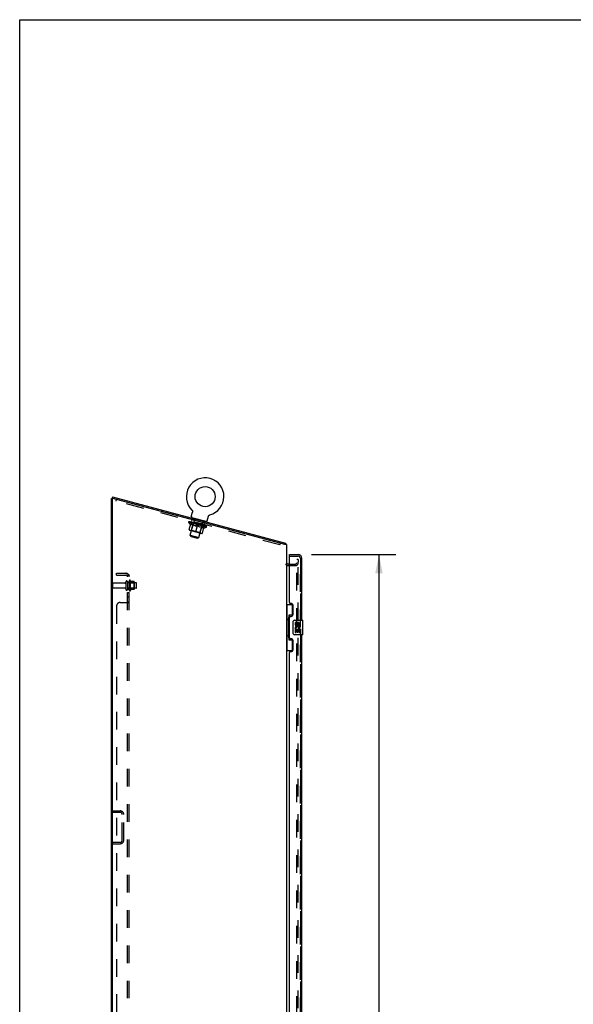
# Model space of a CAD drawing. Header units: inches. Extents: x 0 to 220, y 0 to 142.
# Tile 35 of 76: x 0 to 38, y 75 to 142. Entities that reach past the tile are written whole.
import ezdxf

# ---------------------------------------------------------------- set-up
doc = ezdxf.new("R2010")
doc.units = ezdxf.units.IN
doc.header["$LTSCALE"] = 12.090517
doc.header["$MEASUREMENT"] = 0
doc.linetypes.add('HIDDEN', pattern=[0.2, 0.1, -0.1])
doc.layers.get('0').update_dxf_attribs({"linetype": 'CONTINUOUS'})
for name, color, linetype in [('DEFAULT_2', 8, 'HIDDEN'), ('DIMENSIONS', 7, 'CONTINUOUS'), ('LEFT_DOOR_ASSEMBLY', 7, 'CONTINUOUS'), ('RIGHT_DOOR_ASSEMBLY', 7, 'CONTINUOUS'), ('SUBPANEL', 7, 'CONTINUOUS')]:
    doc.layers.add(name, color=color, linetype=linetype)
doc.styles.get("Standard").update_dxf_attribs({"font": 'arial.ttf'})
doc.dimstyles.new('DIMSTYLE_1', dxfattribs={"dimtxt": 0.969828, "dimasz": 1.293103, "dimexe": 0.09, "dimexo": 0.07, "dimgap": 0.0375, "dimtad": 0, "dimtih": 1, "dimtoh": 1, "dimzin": 4, "dimdsep": 46, "dimtxsty": 'Standard', "dimblk": '_FILLED', "dimblk1": '_FILLED', "dimblk2": '_FILLED', "dimcen": 0.09, "dimazin": 1, "dimtfac": 1, "dimtdec": 3, "dimtofl": 0, "dimtmove": 0, "dimatfit": 3, "dimldrblk": '_FILLED', "dimfxl": 0, "dimtolj": 1, "dimtzin": 4, "dimarcsym": 0})

# ---------------------------------------------------------------- blocks, each defined once
blk = doc.blocks.new('_FILLED')
at = {"color": 0, "linetype": 'ByBlock'}
blk.add_solid([(0, 0), (-1, 0.2), (-1, -0.2)], dxfattribs=at)
blk = doc.blocks.new('*D11')
at = {"layer": 'DIMENSIONS', "color": 2, "linetype": 'Continuous'}
for p, q in [((20, 105.591), (25.791, 105.591)), ((24.628, 105.591), (24.628, 72.09)), ((24.628, 35.091), (24.628, 68.695)), ((20, 35.091), (25.791, 35.091))]:
    blk.add_line(p, q, dxfattribs=at)
at = {"layer": 'DIMENSIONS', "color": 2, "linetype": 'Continuous', "xscale": 1.2931034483, "yscale": 1.2931034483, "zscale": 1.2931034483}
for p, rotation in [((24.628, 105.591), 90), ((24.628, 35.091), 270)]:
    blk.add_blockref('_FILLED', p, dxfattribs=dict(at, rotation=rotation))
at = {"layer": 'DIMENSIONS', "color": 2, "linetype": 'Continuous', "insert": (24.628, 71.605), "char_height": 0.9698, "width": 4.9609, "attachment_point": 2, "line_spacing_factor": 0.9}
blk.add_mtext('70.50\\PDOORS', dxfattribs=at)

msp = doc.modelspace()

# ---------------------------------------------------------------- linework, layer by layer
at = {"color": 7, "linetype": 'Continuous'}
for p, q in [((0, 0), (0, 142.241)), ((0, 142.241), (219.828, 142.241)), ((6.351, 109.431), (6.284, 109.431)), ((6.361, 109.546), (6.334, 109.445)), ((6.361, 109.546), (18.218, 106.368)), ((11.809, 108.643), (11.809, 108.643)), ((11.809, 108.643), (11.813, 108.639)), ((11.81, 108.642), (11.812, 108.641)), ((11.813, 108.639), (11.816, 108.635)), ((11.816, 108.635), (11.82, 108.631)), ((11.819, 108.632), (11.823, 108.628)), ((11.823, 108.628), (11.826, 108.623)), ((11.826, 108.624), (11.829, 108.619)), ((11.828, 108.619), (11.831, 108.615)), ((11.766, 108.2), (11.847, 108.503)), ((11.808, 108.117), (11.801, 108.088)), ((12.774, 107.858), (11.808, 108.117)), ((11.831, 108.615), (11.834, 108.611)), ((11.836, 108.606), (11.838, 108.602)), ((11.838, 108.602), (11.841, 108.597)), ((11.84, 108.597), (11.842, 108.592)), ((11.842, 108.592), (11.844, 108.587)), ((11.844, 108.588), (11.846, 108.583)), ((11.846, 108.583), (11.847, 108.578)), ((11.847, 108.578), (11.848, 108.573)), ((11.848, 108.507), (11.847, 108.503)), ((11.848, 108.573), (11.849, 108.568)), ((11.849, 108.568), (11.85, 108.563)), ((11.85, 108.563), (11.851, 108.558)), ((11.851, 108.522), (11.85, 108.517)), ((11.851, 108.558), (11.852, 108.553)), ((11.852, 108.527), (11.851, 108.522)), ((11.852, 108.553), (11.852, 108.548)), ((11.852, 108.548), (11.852, 108.543)), ((11.852, 108.543), (11.852, 108.538)), ((11.852, 108.538), (11.852, 108.532)), ((11.852, 108.533), (11.852, 108.527)), ((12.853, 107.909), (12.934, 108.212)), ((12.934, 108.212), (12.935, 108.216)), ((12.935, 108.216), (12.937, 108.221)), ((12.937, 108.221), (12.938, 108.226)), ((12.938, 108.226), (12.94, 108.231)), ((12.94, 108.231), (12.942, 108.235)), ((12.942, 108.235), (12.945, 108.24)), ((12.945, 108.24), (12.947, 108.244)), ((12.947, 108.244), (12.949, 108.249)), ((12.949, 108.249), (12.952, 108.253)), ((12.952, 108.253), (12.955, 108.257)), ((12.955, 108.257), (12.958, 108.261)), ((12.958, 108.261), (12.961, 108.265)), ((12.961, 108.265), (12.964, 108.269)), ((12.964, 108.269), (12.968, 108.273)), ((12.968, 108.273), (12.971, 108.277)), ((12.971, 108.277), (12.975, 108.28)), ((12.975, 108.28), (12.979, 108.284)), ((12.979, 108.283), (12.983, 108.287)), ((12.983, 108.287), (12.987, 108.29)), ((12.987, 108.29), (12.991, 108.293)), ((12.991, 108.293), (12.995, 108.296)), ((12.995, 108.296), (12.999, 108.298)), ((12.999, 108.298), (13.004, 108.301)), ((13.004, 108.301), (13.008, 108.303)), ((13.008, 108.303), (13.013, 108.305)), ((13.013, 108.305), (13.017, 108.307)), ((13.017, 108.307), (13.022, 108.309)), ((13.022, 108.309), (13.027, 108.311)), ((13.027, 108.311), (13.032, 108.313)), ((13.027, 108.311), (13.028, 108.311)), ((13.032, 108.313), (13.037, 108.314)), ((13.034, 108.313), (13.035, 108.314)), ((12.774, 107.858), (12.767, 107.829)), ((18.218, 106.368), (18.192, 106.271)), ((18.233, 106.311), (18.195, 106.282)), ((18.426, 104.945), (18.488, 104.945))]:
    msp.add_line(p, q, dxfattribs=at)
at = {"color": 3, "linetype": 'Continuous'}
for p, q in [((6.284, 34.445), (6.284, 109.431)), ((6.361, 109.438), (6.334, 109.445)), ((6.336, 109.404), (6.336, 34.508)), ((18.18, 106.271), (6.375, 109.434)), ((18.284, 106.271), (18.18, 106.271)), ((18.284, 106.271), (18.284, 34.445))]:
    msp.add_line(p, q, dxfattribs=at)
at = {"color": 7, "linetype": 'Continuous'}
for points in [[(11.834, 108.611), (11.836, 108.606), (11.838, 108.602)], [(11.85, 108.517), (11.849, 108.512), (11.848, 108.507)], [(12.934, 108.212), (12.935, 108.216), (12.937, 108.221)], [(18.226, 106.346), (18.226, 106.349), (18.226, 106.352), (18.226, 106.354), (18.225, 106.357), (18.225, 106.359), (18.224, 106.362), (18.223, 106.364), (18.222, 106.365), (18.221, 106.366), (18.22, 106.367), (18.219, 106.368), (18.218, 106.368)], [(18.233, 106.311), (18.232, 106.313), (18.231, 106.315), (18.23, 106.318), (18.229, 106.321), (18.228, 106.323), (18.228, 106.327), (18.227, 106.33), (18.227, 106.333), (18.227, 106.336), (18.227, 106.34), (18.226, 106.346)]]:
    msp.add_lwpolyline(points, dxfattribs=at)
msp.add_circle((12.713, 109.56), 0.688, dxfattribs=at)
for centre, radius, start, end in [((12.713, 109.56), 1.288, 284.50526, 225.49473), ((11.833, 108.182), 0.069, 165, 250), ((12.786, 107.926), 0.069, 260, 345), ((18.037, 106.162), 0.246, 26.34225, 37.39407), ((18.426, 105.088), 0.142, 180, 270)]:
    msp.add_arc(centre, radius, start, end, dxfattribs=at)
at = {"color": 3, "linetype": 'Continuous'}
msp.add_arc((6.367, 109.404), 0.0312, 75, 180, dxfattribs=at)
at = {"layer": 'DEFAULT_2', "color": 8, "linetype": 'HIDDEN'}
for p, q in [((6.615, 109.262), (6.642, 109.362)), ((17.844, 106.253), (6.615, 109.262)), ((11.815, 108.637), (11.816, 108.635)), ((11.696, 106.924), (11.973, 107.959)), ((11.807, 107.871), (11.834, 107.971)), ((11.916, 107.995), (11.936, 108.072)), ((11.923, 107.983), (11.98, 107.967)), ((11.99, 108.068), (11.982, 108.039)), ((13.036, 108.314), (13.037, 108.314)), ((11.586, 107.803), (11.598, 107.848)), ((11.711, 107.654), (11.586, 107.803)), ((11.586, 107.803), (12.81, 107.475)), ((11.606, 107.839), (11.608, 107.846)), ((11.614, 107.834), (11.614, 107.837)), ((12.802, 107.515), (11.614, 107.834)), ((11.622, 107.831), (11.623, 107.835)), ((11.623, 107.831), (11.624, 107.834)), ((11.628, 107.301), (11.733, 107.693)), ((11.634, 107.832), (11.635, 107.838)), ((11.648, 107.824), (11.649, 107.828)), ((11.65, 107.824), (11.651, 107.827)), ((11.679, 107.82), (11.68, 107.826)), ((11.692, 107.813), (11.693, 107.816)), ((11.694, 107.812), (11.695, 107.815)), ((11.893, 107.762), (11.698, 107.814)), ((11.711, 107.654), (11.721, 107.651)), ((11.74, 107.803), (11.742, 107.81)), ((11.74, 107.8), (11.741, 107.803)), ((11.741, 107.8), (11.742, 107.802)), ((11.744, 107.799), (11.745, 107.802)), ((11.751, 107.797), (11.752, 107.8)), ((11.751, 107.797), (11.752, 107.8)), ((11.754, 107.796), (11.755, 107.799)), ((11.757, 107.795), (11.758, 107.799)), ((11.762, 107.794), (11.762, 107.797)), ((11.774, 107.264), (11.895, 107.717)), ((11.775, 107.79), (11.776, 107.793)), ((11.793, 107.786), (11.795, 107.791)), ((11.793, 107.786), (11.794, 107.789)), ((11.813, 107.78), (11.814, 107.783)), ((11.813, 107.78), (11.814, 107.783)), ((11.815, 107.783), (11.817, 107.79)), ((11.824, 107.777), (11.825, 107.781)), ((11.828, 107.776), (11.829, 107.78)), ((11.837, 107.774), (11.837, 107.777)), ((11.848, 107.771), (11.849, 107.778)), ((12.033, 107.568), (11.859, 107.614)), ((11.863, 107.767), (11.863, 107.77)), ((11.865, 107.766), (11.866, 107.769)), ((11.892, 107.759), (11.893, 107.762)), ((11.957, 107.745), (11.897, 107.761)), ((11.903, 107.76), (11.904, 107.766)), ((11.908, 107.755), (11.909, 107.758)), ((11.913, 107.754), (11.914, 107.757)), ((11.919, 107.752), (11.921, 107.76)), ((11.923, 107.751), (11.923, 107.754)), ((11.933, 107.748), (11.934, 107.751)), ((11.956, 107.742), (11.957, 107.745)), ((12.03, 107.725), (11.972, 107.741)), ((11.991, 107.732), (11.992, 107.735)), ((11.999, 107.734), (12.001, 107.74)), ((12.002, 107.73), (12.003, 107.733)), ((12.004, 107.729), (12.007, 107.738)), ((12.007, 107.728), (12.008, 107.732)), ((12.014, 107.726), (12.015, 107.73)), ((12.029, 107.722), (12.03, 107.725)), ((12.107, 107.705), (12.055, 107.719)), ((12.066, 107.145), (12.18, 107.574)), ((12.067, 107.712), (12.067, 107.715)), ((12.098, 107.707), (12.21, 107.684)), ((12.102, 107.706), (12.104, 107.713)), ((12.102, 107.703), (12.103, 107.706)), ((12.103, 107.706), (12.104, 107.712)), ((12.104, 107.712), (12.104, 107.713)), ((12.106, 107.702), (12.107, 107.705)), ((12.107, 107.702), (12.107, 107.705)), ((12.107, 107.702), (12.108, 107.705)), ((12.188, 107.683), (12.142, 107.695)), ((12.146, 107.691), (12.147, 107.694)), ((12.187, 107.68), (12.188, 107.683)), ((12.205, 107.675), (12.206, 107.678)), ((12.205, 107.675), (12.206, 107.678)), ((12.206, 107.679), (12.206, 107.678)), ((12.208, 107.678), (12.21, 107.684)), ((12.21, 107.674), (12.211, 107.677)), ((12.21, 107.674), (12.211, 107.677)), ((12.211, 107.677), (12.211, 107.677)), ((12.213, 107.676), (12.275, 107.66)), ((12.228, 107.669), (12.228, 107.672)), ((12.244, 107.668), (12.245, 107.672)), ((12.319, 107.648), (12.245, 107.672)), ((12.264, 107.662), (12.265, 107.666)), ((12.269, 107.658), (12.27, 107.661)), ((12.276, 106.769), (12.553, 107.804)), ((12.479, 107.448), (12.306, 107.495)), ((12.308, 107.648), (12.309, 107.651)), ((12.309, 107.648), (12.309, 107.65)), ((12.309, 107.65), (12.362, 107.636)), ((12.31, 107.647), (12.31, 107.651)), ((12.313, 107.646), (12.314, 107.649)), ((12.314, 107.649), (12.316, 107.656)), ((12.315, 107.649), (12.316, 107.656)), ((12.316, 107.656), (12.316, 107.656)), ((12.348, 107.637), (12.349, 107.64)), ((12.378, 107.102), (12.499, 107.555)), ((12.386, 107.627), (12.387, 107.63)), ((12.387, 107.63), (12.444, 107.614)), ((12.401, 107.623), (12.402, 107.626)), ((12.408, 107.621), (12.409, 107.624)), ((12.411, 107.62), (12.413, 107.629)), ((12.413, 107.619), (12.414, 107.623)), ((12.418, 107.622), (12.419, 107.628)), ((12.424, 107.617), (12.425, 107.62)), ((12.459, 107.607), (12.459, 107.61)), ((12.459, 107.61), (12.519, 107.594)), ((12.482, 107.601), (12.483, 107.604)), ((12.493, 107.598), (12.493, 107.601)), ((12.497, 107.597), (12.499, 107.605)), ((12.502, 107.596), (12.503, 107.599)), ((12.507, 107.594), (12.508, 107.598)), ((12.514, 107.596), (12.516, 107.602)), ((12.523, 107.59), (12.524, 107.593)), ((12.523, 107.061), (12.628, 107.453)), ((12.524, 107.593), (12.719, 107.541)), ((12.55, 107.583), (12.55, 107.586)), ((12.551, 107.815), (12.608, 107.799)), ((12.553, 107.582), (12.553, 107.585)), ((12.568, 107.578), (12.569, 107.585)), ((12.578, 107.575), (12.579, 107.578)), ((12.593, 107.907), (12.585, 107.878)), ((12.587, 107.573), (12.588, 107.576)), ((12.591, 107.572), (12.592, 107.575)), ((12.602, 107.572), (12.603, 107.579)), ((12.602, 107.569), (12.603, 107.572)), ((12.602, 107.569), (12.603, 107.572)), ((12.617, 107.411), (12.627, 107.409)), ((12.621, 107.806), (12.641, 107.883)), ((12.622, 107.564), (12.623, 107.569)), ((12.622, 107.563), (12.623, 107.566)), ((12.627, 107.409), (12.81, 107.475)), ((12.64, 107.559), (12.641, 107.562)), ((12.652, 107.644), (12.679, 107.745)), ((12.654, 107.555), (12.654, 107.558)), ((12.658, 107.554), (12.659, 107.558)), ((12.661, 107.553), (12.662, 107.556)), ((12.664, 107.552), (12.665, 107.555)), ((12.664, 107.552), (12.665, 107.555)), ((12.671, 107.55), (12.672, 107.553)), ((12.674, 107.55), (12.675, 107.552)), ((12.675, 107.549), (12.676, 107.552)), ((12.677, 107.552), (12.679, 107.559)), ((12.721, 107.537), (12.722, 107.54)), ((12.723, 107.536), (12.724, 107.54)), ((12.738, 107.536), (12.74, 107.542)), ((12.765, 107.525), (12.766, 107.528)), ((12.767, 107.525), (12.768, 107.528)), ((12.783, 107.524), (12.785, 107.53)), ((12.792, 107.518), (12.793, 107.521)), ((12.793, 107.518), (12.794, 107.521)), ((12.802, 107.515), (12.802, 107.519)), ((12.81, 107.475), (12.822, 107.52)), ((12.811, 107.516), (12.813, 107.523)), ((11.654, 107.255), (12.478, 107.035)), ((11.745, 106.84), (11.696, 106.924)), ((11.696, 106.924), (12.276, 106.769)), ((11.774, 107.264), (11.725, 107.236)), ((11.745, 106.84), (12.191, 106.72)), ((11.774, 107.264), (12.378, 107.102)), ((12.191, 106.72), (12.276, 106.769)), ((12.378, 107.102), (12.406, 107.054)), ((17.844, 106.253), (17.871, 106.354)), ((18.992, 35.425), (18.992, 105.258)), ((19.096, 105.258), (18.992, 105.258)), ((19.096, 105.258), (19.096, 105.07)), ((18.426, 104.841), (18.91, 104.841)), ((18.488, 104.945), (18.91, 104.945)), ((19.096, 105.027), (19.096, 105.07)), ((19.096, 104.937), (19.096, 105.027)), ((19.096, 35.815), (19.096, 104.937)), ((6.388, 103.33), (6.388, 103.602)), ((7.219, 103.632), (6.418, 103.632)), ((7.219, 103.3), (6.418, 103.3)), ((7.282, 103.731), (7.282, 103.202)), ((7.388, 103.731), (7.388, 103.202)), ((7.983, 103.649), (7.388, 103.649)), ((7.983, 103.283), (7.388, 103.283)), ((7.513, 103.8), (7.513, 103.132)), ((7.533, 103.65), (7.513, 103.67)), ((7.533, 103.283), (7.513, 103.263)), ((7.533, 103.65), (7.533, 103.283)), ((7.533, 103.65), (7.829, 103.65)), ((7.533, 103.283), (7.829, 103.283)), ((7.583, 103.822), (7.583, 103.11)), ((7.838, 103.744), (7.61, 103.744)), ((7.829, 103.65), (7.849, 103.67)), ((7.829, 103.65), (7.829, 103.283)), ((7.829, 103.283), (7.849, 103.263)), ((7.849, 103.722), (7.849, 103.211)), ((8.013, 103.313), (8.013, 103.619)), ((7.838, 103.189), (7.61, 103.189)), ((6.388, 88.029), (6.388, 87.925)), ((6.388, 88.029), (6.891, 88.029)), ((6.891, 87.925), (6.388, 87.925)), ((7.034, 86.025), (7.034, 87.782)), ((7.138, 86.025), (7.138, 87.782)), ((6.388, 85.779), (6.388, 85.883)), ((6.388, 85.883), (6.891, 85.883)), ((6.388, 85.779), (6.891, 85.779))]:
    msp.add_line(p, q, dxfattribs=at)
for points in [[(11.859, 107.614), (11.838, 107.625), (11.816, 107.637), (11.795, 107.649), (11.774, 107.662), (11.753, 107.677), (11.732, 107.692)], [(11.733, 107.693), (11.755, 107.677), (11.777, 107.662), (11.799, 107.648), (11.821, 107.635), (11.844, 107.623), (11.866, 107.612)], [(12.023, 107.57), (12.049, 107.568), (12.074, 107.567), (12.1, 107.567), (12.126, 107.569), (12.153, 107.571), (12.18, 107.574)], [(12.18, 107.572), (12.154, 107.569), (12.129, 107.567), (12.104, 107.566), (12.08, 107.566), (12.056, 107.566), (12.033, 107.568)], [(12.18, 107.574), (12.203, 107.557), (12.225, 107.542), (12.248, 107.528), (12.27, 107.515), (12.292, 107.503), (12.315, 107.492)], [(12.306, 107.495), (12.284, 107.505), (12.263, 107.517), (12.242, 107.529), (12.222, 107.542), (12.201, 107.557), (12.18, 107.572)], [(12.472, 107.45), (12.497, 107.448), (12.522, 107.447), (12.548, 107.447), (12.574, 107.448), (12.601, 107.45), (12.628, 107.453)], [(12.628, 107.452), (12.602, 107.449), (12.576, 107.447), (12.551, 107.446), (12.527, 107.446), (12.503, 107.447), (12.479, 107.448)]]:
    msp.add_lwpolyline(points, dxfattribs=at)
for centre, radius, start, end in [((11.833, 108.182), 0.069, 250, 255), ((11.925, 107.992), 0.01, 165, 255), ((11.927, 108.075), 0.01, 345, 75), ((11.963, 107.961), 0.01, 345, 75), ((11.663, 107.291), 0.0371, 165, 255), ((11.857, 107.727), 0.0398, 345, 75), ((12.538, 107.545), 0.0398, 75, 165), ((12.562, 107.801), 0.01, 75, 165), ((12.611, 107.809), 0.01, 255, 345), ((12.651, 107.881), 0.01, 75, 165), ((12.786, 107.926), 0.069, 255, 260), ((12.487, 107.07), 0.0371, 255, 345), ((18.426, 105.088), 0.246, 217.24138, 270), ((18.91, 105.027), 0.186, 270, 360), ((18.91, 105.027), 0.0823, 270, 360), ((6.418, 103.602), 0.03, 90, 180), ((6.418, 103.33), 0.03, 180, 270), ((7.219, 103.695), 0.0625, 270, 360), ((7.219, 103.238), 0.0625, 0, 90), ((7.335, 103.731), 0.053, 360, 180), ((7.551, 103.8), 0.0384, 34.44966, 180), ((6.982, 103.466), 0.698, 23.96793, 30.66313), ((7.629, 103.754), 0.01, 203.96793, 270), ((7.838, 103.734), 0.01, 5.19383, 90), ((7.707, 103.722), 0.141, 0, 5.20805), ((7.983, 103.619), 0.03, 359.99999, 90), ((7.983, 103.313), 0.03, 270, 0.00001), ((7.335, 103.202), 0.053, 180, 0), ((7.551, 103.132), 0.0384, 180, 325.55034), ((6.982, 103.466), 0.698, 329.33687, 336.03207), ((7.629, 103.179), 0.01, 90, 156.03207), ((7.838, 103.199), 0.01, 270, 354.80617), ((7.707, 103.211), 0.141, 354.79195, 360), ((6.891, 87.782), 0.246, 0, 90), ((6.891, 87.782), 0.142, 0, 90), ((6.891, 86.025), 0.246, 270, 360), ((6.891, 86.025), 0.142, 270, 360)]:
    msp.add_arc(centre, radius, start, end, dxfattribs=at)
for centre, major_axis, ratio, start_param, end_param in [((12.21, 107.684), (0.613, -0.157), 0.05963, 2.96643, 3.140963), ((11.574, 107.835), (0.192, -0.049), 0.05963, 1.376596, 1.469874), ((11.576, 107.842), (0.191, -0.051), 0.060556, 0.430652, 1.470503), ((12.21, 107.684), (0.612, -0.164), 0.060556, -3.141593, -2.96706), ((12.21, 107.684), (0.615, -0.151), 0.05688, 2.791345, 2.965878), ((11.617, 107.824), (0.191, -0.051), 0.060556, 1.551758, 1.645036), ((11.551, 107.842), (0.192, -0.047), 0.05688, 1.20151, 1.294789), ((11.619, 107.83), (0.191, -0.053), 0.05963, 0.605815, 1.645666), ((11.553, 107.848), (0.192, -0.049), 0.05963, 0.25549, 1.295341), ((12.21, 107.684), (0.61, -0.17), 0.05963, -2.96643, -2.791898), ((11.619, 107.826), (0.159, -0.041), 0.05963, 1.065228, 1.614276), ((11.6, 107.831), (0.16, -0.039), 0.05688, 0.890143, 1.43919), ((11.656, 107.816), (0.159, -0.043), 0.060556, 1.240391, 1.789438), ((11.678, 107.808), (0.191, -0.053), 0.05963, 1.72692, 1.820198), ((11.547, 107.842), (0.193, -0.045), 0.052395, 1.026568, 1.119847), ((12.21, 107.684), (0.617, -0.145), 0.052395, 2.616403, 2.790936), ((11.679, 107.814), (0.19, -0.055), 0.05688, 0.7809, 1.820751), ((11.549, 107.849), (0.192, -0.047), 0.05688, 0.080405, 1.120256), ((12.21, 107.684), (0.608, -0.177), 0.05688, -2.791345, -2.616812), ((11.599, 107.831), (0.16, -0.038), 0.052395, 0.715201, 1.264248), ((11.709, 107.801), (0.158, -0.044), 0.05963, 1.415553, 1.9646), ((11.754, 107.787), (0.19, -0.055), 0.05688, 1.902006, 1.995284), ((11.564, 107.838), (0.193, -0.044), 0.046319, 0.851819, 0.945098), ((12.21, 107.684), (0.618, -0.14), 0.046319, 2.441654, 2.616187), ((11.756, 107.794), (0.19, -0.057), 0.052395, 0.955842, 1.995693), ((12.21, 107.684), (0.607, -0.182), 0.052395, -2.616403, -2.44187), ((11.565, 107.845), (0.193, -0.045), 0.052395, -0.094537, 0.945314), ((11.617, 107.826), (0.16, -0.036), 0.046319, 0.540452, 1.089499), ((11.778, 107.783), (0.158, -0.046), 0.05688, 1.590638, 2.139686), ((11.844, 107.763), (0.19, -0.057), 0.052395, 2.076947, 2.170226), ((11.6, 107.828), (0.194, -0.042), 0.038841, 0.677289, 0.770567), ((12.21, 107.684), (0.619, -0.135), 0.038841, 2.267123, 2.441656), ((11.846, 107.769), (0.189, -0.059), 0.046319, 1.130591, 2.170442), ((12.21, 107.684), (0.605, -0.188), 0.046319, -2.441654, -2.267121), ((11.601, 107.835), (0.193, -0.044), 0.046319, -0.269286, 0.770565), ((11.653, 107.817), (0.161, -0.035), 0.038841, 0.365921, 0.914969), ((11.86, 107.761), (0.157, -0.047), 0.052395, 1.76558, 2.314627), ((11.946, 107.736), (0.189, -0.059), 0.046319, 2.251696, 2.344975), ((11.654, 107.814), (0.194, -0.041), 0.030195, 0.502975, 0.596254), ((12.21, 107.684), (0.62, -0.132), 0.030195, 2.09281, 2.267343), ((11.947, 107.742), (0.189, -0.06), 0.038841, 1.305122, 2.344973), ((11.656, 107.82), (0.194, -0.042), 0.038841, -0.443817, 0.596034), ((12.21, 107.684), (0.604, -0.192), 0.038841, -2.267123, -2.092591), ((11.705, 107.803), (0.161, -0.034), 0.030195, 0.191608, 0.740655), ((11.952, 107.736), (0.157, -0.049), 0.046319, 1.940329, 2.489376), ((11.727, 107.801), (0.194, -0.041), 0.030195, -0.61813, 0.421721), ((12.055, 107.707), (0.189, -0.06), 0.038841, 2.426227, 2.519505), ((11.725, 107.795), (0.194, -0.04), 0.020645, 0.328852, 0.422131), ((12.21, 107.684), (0.621, -0.129), 0.020645, 1.918687, 2.09322), ((12.057, 107.713), (0.189, -0.061), 0.030195, 1.479435, 2.519286), ((12.21, 107.684), (0.603, -0.196), 0.030195, -2.09281, -1.918277), ((11.773, 107.784), (0.161, -0.033), 0.020645, 0.017485, 0.566532), ((12.052, 107.71), (0.157, -0.05), 0.038841, 2.11486, 2.663907), ((11.812, 107.778), (0.194, -0.04), 0.020645, -0.792253, 0.247598), ((12.168, 107.676), (0.189, -0.061), 0.030195, 2.60054, 2.693819), ((11.811, 107.772), (0.194, -0.04), 0.010478, 0.154869, 0.248148), ((12.21, 107.684), (0.621, -0.127), 0.010478, 1.744704, 1.919237), ((12.17, 107.683), (0.188, -0.062), 0.020645, 1.653558, 2.693409), ((12.21, 107.684), (0.602, -0.199), 0.020645, -1.918687, -1.744154), ((11.854, 107.763), (0.161, -0.033), 0.010478, 6.126688, 6.675735), ((12.157, 107.682), (0.156, -0.051), 0.030195, 2.289173, 2.83822), ((11.91, 107.752), (0.194, -0.04), 0.010478, -0.966236, -0.000846), ((12.283, 107.645), (0.188, -0.062), 0.020645, 2.774664, 2.867942), ((12.285, 107.652), (0.188, -0.063), 0.010478, 1.827541, 2.867392), ((12.21, 107.684), (0.602, -0.2), 0.010478, 4.538481, 4.720178), ((12.263, 107.653), (0.156, -0.052), 0.020645, 2.463296, 3.012344), ((12.129, 107.694), (0.194, -0.04), 0.010478, 0.274201, 1.314052), ((12.045, 107.712), (0.161, -0.033), 0.010478, -0.000483, 0.504314), ((12.015, 107.717), (0.194, -0.04), 0.010478, 0.099668, 0.192946), ((12.21, 107.684), (0.621, -0.127), 0.010478, -1.571421, -1.396888), ((12.396, 107.615), (0.188, -0.063), 0.010478, 2.74231, 2.948646), ((12.367, 107.625), (0.156, -0.052), 0.010478, 2.637279, 3.14189), ((12.244, 107.663), (0.194, -0.04), 0.020645, 0.448184, 1.488034), ((12.149, 107.684), (0.161, -0.033), 0.020645, 0.129249, 0.678296), ((12.127, 107.687), (0.194, -0.04), 0.020645, 0.273651, 0.366929), ((12.21, 107.684), (0.621, -0.129), 0.020645, -1.397439, -1.222906), ((12.504, 107.593), (0.188, -0.063), 0.010478, -3.140747, -2.175357), ((12.21, 107.684), (0.602, -0.2), 0.010478, 1.222355, 1.396888), ((12.358, 107.632), (0.194, -0.041), 0.030195, 0.622307, 1.662158), ((12.255, 107.655), (0.161, -0.034), 0.030195, 0.303372, 0.852419), ((12.558, 107.574), (0.156, -0.052), 0.010478, 2.749043, 3.29809), ((12.602, 107.567), (0.188, -0.062), 0.020645, 2.893995, 3.933846), ((12.242, 107.656), (0.194, -0.041), 0.030195, 0.447774, 0.541052), ((12.6, 107.56), (0.188, -0.063), 0.010478, 2.893445, 2.986723), ((12.467, 107.603), (0.194, -0.042), 0.038841, 0.79662, 1.836471), ((12.21, 107.684), (0.62, -0.132), 0.030195, -1.223315, -1.048783), ((12.21, 107.684), (0.602, -0.199), 0.020645, 1.048373, 1.222906), ((12.36, 107.627), (0.161, -0.035), 0.038841, 0.477686, 1.026733), ((12.639, 107.552), (0.156, -0.052), 0.020645, 2.57506, 3.124108), ((12.568, 107.576), (0.193, -0.044), 0.046319, 0.971151, 2.011002), ((12.687, 107.544), (0.189, -0.061), 0.030195, 2.719872, 3.759723), ((12.356, 107.626), (0.194, -0.042), 0.038841, 0.622087, 0.715366), ((12.686, 107.537), (0.188, -0.062), 0.020645, 2.719462, 2.812741), ((12.21, 107.684), (0.619, -0.135), 0.038841, -1.049002, -0.874469), ((12.21, 107.684), (0.603, -0.196), 0.030195, 0.87425, 1.048783), ((12.46, 107.6), (0.16, -0.036), 0.046319, 0.652216, 1.201263), ((12.658, 107.552), (0.193, -0.045), 0.052395, 1.1459, 2.185751), ((12.707, 107.534), (0.156, -0.051), 0.030195, 2.400937, 2.949985), ((12.758, 107.525), (0.189, -0.06), 0.038841, 2.545558, 3.585409), ((12.552, 107.576), (0.16, -0.038), 0.052395, 0.826965, 1.376012), ((12.465, 107.597), (0.193, -0.044), 0.046319, 0.796618, 0.889896), ((12.757, 107.518), (0.189, -0.061), 0.030195, 2.545339, 2.638617), ((12.735, 107.531), (0.192, -0.047), 0.05688, 1.320842, 2.360692), ((12.21, 107.684), (0.618, -0.14), 0.046319, -0.874471, -0.699939), ((12.21, 107.684), (0.604, -0.192), 0.038841, 0.699936, 0.874469), ((12.813, 107.51), (0.189, -0.059), 0.046319, 2.371028, 3.410879), ((12.759, 107.52), (0.157, -0.05), 0.038841, 2.226624, 2.775671), ((12.634, 107.554), (0.16, -0.039), 0.05688, 1.001907, 1.550954), ((12.795, 107.515), (0.192, -0.049), 0.05963, 1.495927, 2.535778), ((12.849, 107.501), (0.19, -0.057), 0.052395, 2.196279, 3.23613), ((12.795, 107.511), (0.157, -0.049), 0.046319, 2.052093, 2.601141), ((12.566, 107.569), (0.193, -0.045), 0.052395, 0.971367, 1.064645), ((12.811, 107.504), (0.189, -0.06), 0.038841, 2.371026, 2.464304), ((12.838, 107.504), (0.191, -0.051), 0.060556, 1.671089, 2.71094), ((12.865, 107.496), (0.19, -0.055), 0.05688, 2.021337, 3.061188), ((12.21, 107.684), (0.617, -0.145), 0.052395, -0.699723, -0.52519), ((12.861, 107.497), (0.191, -0.053), 0.05963, 1.846251, 2.886102), ((12.21, 107.684), (0.605, -0.188), 0.046319, 0.525406, 0.699939), ((12.702, 107.535), (0.159, -0.041), 0.05963, 1.176993, 1.72604), ((12.813, 107.506), (0.157, -0.047), 0.052395, 1.877344, 2.426392), ((12.756, 107.521), (0.159, -0.043), 0.060556, 1.352155, 1.901202), ((12.812, 107.506), (0.158, -0.046), 0.05688, 1.702402, 2.25145), ((12.793, 107.511), (0.158, -0.044), 0.05963, 1.527317, 2.076364), ((12.656, 107.545), (0.192, -0.047), 0.05688, 1.146309, 1.239587), ((12.847, 107.494), (0.189, -0.059), 0.046319, 2.196495, 2.289773), ((12.21, 107.684), (0.615, -0.151), 0.05688, -0.524781, -0.350248), ((12.21, 107.684), (0.607, -0.182), 0.052395, 0.350657, 0.52519), ((12.733, 107.525), (0.192, -0.049), 0.05963, 1.321394, 1.414673), ((12.863, 107.49), (0.19, -0.057), 0.052395, 2.021746, 2.115024), ((12.21, 107.684), (0.613, -0.157), 0.05963, -0.349695, -0.175162), ((12.21, 107.684), (0.608, -0.177), 0.05688, 0.175715, 0.350248), ((12.794, 107.509), (0.191, -0.051), 0.060556, 1.496556, 1.589835), ((12.86, 107.491), (0.19, -0.055), 0.05688, 1.846804, 1.940083), ((12.836, 107.497), (0.191, -0.053), 0.05963, 1.671719, 1.764997), ((12.21, 107.684), (0.612, -0.164), 0.060556, -0.174533, 0), ((12.21, 107.684), (0.61, -0.17), 0.05963, 0.000629, 0.175162)]:
    msp.add_ellipse(centre, major_axis=major_axis, ratio=ratio, start_param=start_param, end_param=end_param, dxfattribs=at)
at = {"layer": 'LEFT_DOOR_ASSEMBLY', "color": 7, "linetype": 'Continuous'}
for p, q in [((18.488, 105.487), (18.488, 105.591)), ((18.508, 105.487), (18.488, 105.487)), ((18.284, 102.166), (18.724, 102.166)), ((18.323, 102.166), (18.323, 101.141)), ((18.688, 102.166), (18.688, 101.386)), ((18.461, 101.431), (18.461, 99.751)), ((18.688, 101.431), (18.461, 101.431)), ((18.301, 101.141), (18.301, 100.041)), ((18.301, 101.141), (18.424, 101.141)), ((18.424, 101.171), (18.424, 101.192)), ((18.424, 100.041), (18.424, 101.141)), ((18.747, 100.191), (18.747, 100.991)), ((18.847, 101.091), (19.387, 101.091)), ((18.884, 100.937), (18.884, 100.801)), ((18.947, 100.937), (18.884, 100.937)), ((18.947, 100.801), (18.947, 100.937)), ((19.012, 100.863), (19.012, 100.794)), ((19.073, 100.801), (19.073, 100.843)), ((19.136, 100.843), (19.136, 100.706)), ((19.136, 100.706), (19.199, 100.706)), ((19.199, 100.706), (19.199, 100.843)), ((19.402, 100.106), (19.402, 101.076)), ((18.301, 100.041), (18.424, 100.041)), ((18.323, 100.041), (18.323, 99.016)), ((18.424, 99.99), (18.424, 100.011)), ((19.387, 100.091), (18.847, 100.091)), ((18.884, 100.476), (18.884, 100.245)), ((18.902, 100.476), (18.884, 100.476)), ((18.884, 100.245), (18.947, 100.245)), ((18.937, 100.476), (18.964, 100.495)), ((18.937, 100.476), (19.199, 100.476)), ((18.947, 100.245), (18.947, 100.413)), ((18.947, 100.413), (19.012, 100.413)), ((19.012, 100.413), (19.012, 100.277)), ((19.012, 100.277), (19.073, 100.277)), ((19.073, 100.277), (19.073, 100.413)), ((19.073, 100.413), (19.136, 100.413)), ((19.128, 100.512), (19.186, 100.487)), ((19.136, 100.413), (19.136, 100.245)), ((19.136, 100.245), (19.199, 100.245)), ((19.199, 100.245), (19.199, 100.476)), ((18.461, 99.751), (18.688, 99.751)), ((18.688, 99.796), (18.688, 99.016)), ((18.284, 99.016), (18.724, 99.016))]:
    msp.add_line(p, q, dxfattribs=at)
at = {"layer": 'LEFT_DOOR_ASSEMBLY', "color": 3, "linetype": 'Continuous'}
for p, q in [((18.488, 105.591), (19.095, 105.591)), ((18.488, 102.299), (18.488, 105.467)), ((19.342, 101.091), (19.342, 105.345)), ((18.608, 102.239), (18.548, 102.239)), ((18.738, 101.489), (18.738, 102.109)), ((18.488, 99.884), (18.488, 101.299)), ((18.548, 101.359), (18.608, 101.359)), ((19.342, 70.841), (19.342, 100.091)), ((18.608, 99.824), (18.548, 99.824)), ((18.738, 99.074), (18.738, 99.694)), ((18.488, 72.049), (18.488, 98.884)), ((18.548, 98.944), (18.608, 98.944))]:
    msp.add_line(p, q, dxfattribs=at)
at = {"layer": 'LEFT_DOOR_ASSEMBLY', "color": 8, "linetype": 'HIDDEN'}
for p, q in [((18.508, 105.487), (19.095, 105.487)), ((19.238, 35.338), (19.238, 105.345))]:
    msp.add_line(p, q, dxfattribs=at)
at = {"layer": 'LEFT_DOOR_ASSEMBLY', "color": 7, "linetype": 'Continuous'}
for points in [[(18.461, 101.407), (18.461, 101.404), (18.461, 101.4), (18.462, 101.396), (18.463, 101.392), (18.465, 101.387), (18.467, 101.382), (18.47, 101.377), (18.473, 101.371), (18.476, 101.364), (18.48, 101.357), (18.484, 101.35), (18.489, 101.342), (18.494, 101.334), (18.497, 101.33)], [(18.747, 100.991), (18.747, 100.997), (18.747, 101.004), (18.748, 101.01), (18.75, 101.016), (18.751, 101.022), (18.753, 101.027)], [(18.497, 99.852), (18.494, 99.849), (18.489, 99.84), (18.484, 99.832), (18.48, 99.825), (18.476, 99.818), (18.473, 99.812), (18.47, 99.806), (18.467, 99.8), (18.465, 99.795), (18.463, 99.79), (18.462, 99.786), (18.461, 99.782), (18.461, 99.778), (18.461, 99.775)], [(18.753, 100.155), (18.751, 100.161), (18.75, 100.167), (18.748, 100.173), (18.747, 100.179), (18.747, 100.185), (18.747, 100.191)]]:
    msp.add_lwpolyline(points, dxfattribs=at)
at = {"layer": 'LEFT_DOOR_ASSEMBLY', "color": 3, "linetype": 'Continuous'}
for centre, radius, start, end in [((18.508, 105.467), 0.02, 90, 180), ((19.095, 105.345), 0.246, 0, 90), ((18.548, 102.299), 0.06, 180, 270), ((18.608, 102.109), 0.13, 0, 90), ((18.548, 101.299), 0.06, 90, 180), ((18.608, 101.489), 0.13, 270, 360), ((18.548, 99.884), 0.06, 180, 270), ((18.608, 99.694), 0.13, 0, 90), ((18.548, 98.884), 0.06, 90, 180), ((18.608, 99.074), 0.13, 270, 360)]:
    msp.add_arc(centre, radius, start, end, dxfattribs=at)
at = {"layer": 'LEFT_DOOR_ASSEMBLY', "color": 8, "linetype": 'HIDDEN'}
msp.add_arc((19.095, 105.345), 0.142, 0, 90, dxfattribs=at)
at = {"layer": 'LEFT_DOOR_ASSEMBLY', "color": 7, "linetype": 'Continuous'}
for centre, radius, start, end in [((18.847, 100.991), 0.1, 90, 158.79459), ((18.979, 100.801), 0.0943, 180, 360), ((19.038, 100.549), 0.154, 161.41988, 206.19629), ((19.041, 100.549), 0.157, 336.59665, 161.87913), ((18.979, 100.801), 0.0314, 180, 261.22946), ((19.041, 100.549), 0.0943, 336.59665, 215.11217), ((18.978, 100.806), 0.0362, 263.42855, 341.76278), ((19.104, 100.843), 0.0943, 68.69989, 167.43379), ((19.104, 100.843), 0.0314, 0, 180.04847), ((19.104, 100.843), 0.0943, 0, 68.67039), ((19.387, 101.076), 0.015, 0, 90), ((18.847, 100.191), 0.1, 201.20502, 270), ((19.041, 100.549), 0.157, 205.73705, 207.8532), ((19.387, 100.106), 0.015, 270, 360)]:
    msp.add_arc(centre, radius, start, end, dxfattribs=at)
for centre, start_param, end_param in [((18.528, 101.182), 0.699287, 1.51401), ((18.528, 101.182), -4.655602, -3.84088), ((18.528, 100.001), 0.699287, 1.51401), ((18.528, 100.001), -4.655602, -3.84088)]:
    msp.add_ellipse(centre, major_axis=(0, 0.18), ratio=0.579493, start_param=start_param, end_param=end_param, dxfattribs=at)
at = {"layer": 'RIGHT_DOOR_ASSEMBLY', "color": 8, "linetype": 'HIDDEN'}
for p, q in [((18.508, 105.487), (19.095, 105.487)), ((19.238, 105.345), (19.238, 35.338))]:
    msp.add_line(p, q, dxfattribs=at)
msp.add_arc((19.095, 105.345), 0.142, 0, 90, dxfattribs=at)
at = {"layer": 'SUBPANEL', "color": 8, "linetype": 'HIDDEN'}
for p, q in [((6.638, 104.185), (6.638, 104.31)), ((6.638, 104.31), (7.276, 104.31)), ((6.638, 104.185), (7.276, 104.185)), ((7.459, 104.223), (7.362, 104.144)), ((7.388, 36.497), (7.388, 104.185)), ((7.388, 104.185), (7.513, 104.185)), ((7.513, 36.497), (7.513, 104.185)), ((7.388, 103.716), (7.513, 103.716)), ((7.388, 103.216), (7.513, 103.216)), ((7.388, 102.988), (7.513, 102.988)), ((7.388, 102.707), (7.513, 102.707)), ((6.638, 102.06), (6.638, 38.622)), ((6.888, 102.31), (7.459, 102.31)), ((7.373, 102.33), (7.377, 102.332)), ((7.388, 102.345), (7.513, 102.345))]:
    msp.add_line(p, q, dxfattribs=at)
for points in [[(7.362, 104.144), (7.362, 104.145), (7.362, 104.145), (7.362, 104.146), (7.362, 104.147), (7.362, 104.148), (7.363, 104.15), (7.364, 104.151), (7.365, 104.152), (7.367, 104.154), (7.368, 104.156), (7.37, 104.157)], [(7.37, 104.157), (7.373, 104.161), (7.375, 104.163), (7.377, 104.166), (7.379, 104.168), (7.381, 104.17), (7.383, 104.173), (7.384, 104.175), (7.385, 104.177), (7.386, 104.179), (7.387, 104.181), (7.388, 104.183), (7.388, 104.185)], [(7.384, 104.162), (7.384, 104.162), (7.384, 104.162), (7.384, 104.162), (7.384, 104.162), (7.385, 104.163), (7.385, 104.163), (7.386, 104.163), (7.386, 104.164), (7.387, 104.164), (7.388, 104.164), (7.388, 104.165), (7.389, 104.165), (7.389, 104.165), (7.39, 104.166), (7.391, 104.166), (7.391, 104.166), (7.392, 104.167), (7.393, 104.167), (7.393, 104.167), (7.394, 104.168), (7.395, 104.168), (7.396, 104.169), (7.396, 104.169), (7.397, 104.169), (7.398, 104.17), (7.399, 104.17), (7.4, 104.17), (7.4, 104.171), (7.401, 104.171), (7.402, 104.172), (7.403, 104.172), (7.404, 104.172), (7.405, 104.173), (7.406, 104.173), (7.407, 104.173), (7.407, 104.174), (7.408, 104.174), (7.409, 104.175), (7.41, 104.175), (7.411, 104.175), (7.412, 104.176), (7.413, 104.176), (7.414, 104.176), (7.415, 104.177), (7.417, 104.177), (7.418, 104.178), (7.419, 104.178), (7.42, 104.178), (7.421, 104.179), (7.422, 104.179), (7.423, 104.179), (7.424, 104.18), (7.426, 104.18), (7.427, 104.18), (7.428, 104.181), (7.429, 104.181), (7.43, 104.181), (7.431, 104.182), (7.432, 104.182), (7.433, 104.182), (7.434, 104.182), (7.435, 104.183), (7.436, 104.183), (7.437, 104.183), (7.438, 104.183), (7.439, 104.184), (7.44, 104.184), (7.441, 104.184), (7.442, 104.184), (7.443, 104.184), (7.444, 104.184), (7.444, 104.185), (7.445, 104.185), (7.446, 104.185), (7.446, 104.185), (7.447, 104.185), (7.447, 104.185)], [(7.387, 104.165), (7.387, 104.164), (7.386, 104.164), (7.386, 104.164), (7.385, 104.163), (7.385, 104.163), (7.385, 104.163), (7.384, 104.162), (7.384, 104.162), (7.384, 104.162), (7.384, 104.162), (7.384, 104.162)], [(7.447, 104.185), (7.447, 104.185), (7.447, 104.185), (7.447, 104.185), (7.447, 104.185), (7.447, 104.185), (7.447, 104.185), (7.446, 104.185), (7.446, 104.185), (7.445, 104.185), (7.445, 104.185), (7.444, 104.185)], [(7.459, 104.223), (7.461, 104.221), (7.463, 104.219), (7.466, 104.217), (7.469, 104.215), (7.472, 104.213), (7.476, 104.212), (7.479, 104.21), (7.483, 104.208)], [(7.483, 104.208), (7.49, 104.205), (7.493, 104.204), (7.497, 104.202), (7.5, 104.201), (7.502, 104.199), (7.505, 104.197), (7.507, 104.195), (7.509, 104.193), (7.511, 104.192), (7.512, 104.19), (7.512, 104.188), (7.513, 104.186), (7.513, 104.185)], [(7.362, 102.31), (7.362, 102.312), (7.362, 102.313), (7.362, 102.315), (7.362, 102.317), (7.362, 102.318), (7.363, 102.32), (7.364, 102.321), (7.365, 102.323), (7.367, 102.324), (7.368, 102.326), (7.37, 102.327), (7.371, 102.328)], [(7.362, 102.317), (7.362, 102.318), (7.363, 102.32), (7.364, 102.321), (7.365, 102.323)], [(7.362, 102.31), (7.362, 102.312), (7.362, 102.313), (7.362, 102.315)], [(7.367, 102.324), (7.368, 102.326), (7.37, 102.327), (7.371, 102.328), (7.373, 102.33)], [(7.377, 102.332), (7.379, 102.334), (7.381, 102.335), (7.383, 102.337), (7.384, 102.338), (7.385, 102.339)], [(7.381, 102.335), (7.383, 102.337), (7.384, 102.338), (7.385, 102.339), (7.386, 102.341), (7.387, 102.342), (7.388, 102.344), (7.388, 102.345)], [(7.386, 102.341), (7.387, 102.342), (7.388, 102.344), (7.388, 102.345)], [(7.459, 102.31), (7.461, 102.312), (7.463, 102.313), (7.466, 102.315), (7.469, 102.316), (7.472, 102.318), (7.476, 102.319), (7.479, 102.321), (7.487, 102.324)], [(7.459, 102.31), (7.461, 102.312), (7.463, 102.313), (7.466, 102.315), (7.469, 102.316)], [(7.487, 102.324), (7.49, 102.325), (7.493, 102.327)], [(7.493, 102.327), (7.497, 102.328), (7.5, 102.33), (7.502, 102.332), (7.505, 102.333), (7.507, 102.335), (7.509, 102.337), (7.511, 102.339), (7.512, 102.341), (7.512, 102.342), (7.513, 102.344), (7.513, 102.345)], [(7.5, 102.33), (7.502, 102.332), (7.505, 102.333), (7.507, 102.335), (7.509, 102.337), (7.511, 102.339), (7.512, 102.341), (7.512, 102.342), (7.513, 102.344), (7.513, 102.345)]]:
    msp.add_lwpolyline(points, dxfattribs=at)
for centre, radius, start, end in [((7.276, 104.073), 0.237, 0, 90), ((7.276, 104.073), 0.112, 0, 90), ((6.888, 102.06), 0.25, 90, 180)]:
    msp.add_arc(centre, radius, start, end, dxfattribs=at)

# ---------------------------------------------------------------- dimensions: what is measured, and where the dimension line sits
at = {"layer": 'DIMENSIONS', "color": 2, "linetype": 'Continuous'}
dim = msp.add_linear_dim(base=(24.628, 105.591), p1=(19.93, 35.091), p2=(19.93, 105.591), angle=90, text='<>\\PDOORS', dimstyle='DIMSTYLE_1', dxfattribs=at)
dim.commit()
dim.dimension.update_dxf_attribs({"geometry": '*D11', "text_midpoint": (24.628, 70.393), "dimtype": 160})

doc.saveas('drawing.dxf')
